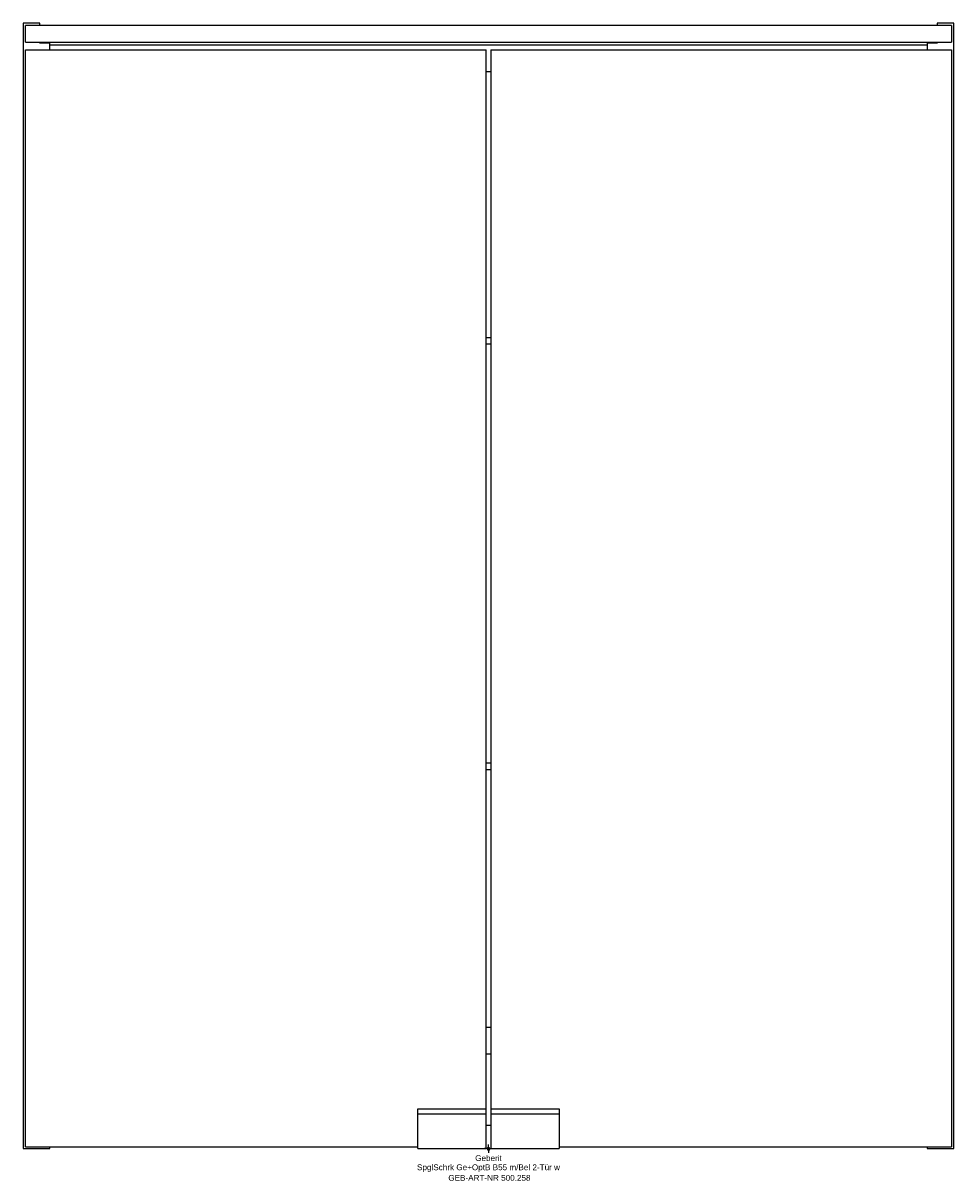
# Model space of a CAD drawing. Header units: millimetres. Extents: x -280 to 280, y -19 to 677.
import ezdxf
from ezdxf.enums import TextEntityAlignment as Align

# ---------------------------------------------------------------- set-up
doc = ezdxf.new("R2010")
doc.units = ezdxf.units.MM
doc.layers.get('0').update_dxf_attribs({"linetype": 'CONTINUOUS'})
for name, color, linetype, lineweight in [('Arbeitspunkt(DIN)', 7, 'CONTINUOUS', 25), ('GEB-ART-NR', 1, 'CONTINUOUS', 18), ('GEB-BEZUG', 2, 'CONTINUOUS', 25), ('GEB-TEXT', 5, 'CONTINUOUS', 18)]:
    doc.layers.add(name, color=color, linetype=linetype, lineweight=lineweight)
doc.layers.add('GEB-KONTUR-A', color=5, linetype='CONTINUOUS')
doc.styles.get("Standard").update_dxf_attribs({"font": 'arial.ttf'})

# ---------------------------------------------------------------- blocks, each defined once
blk = doc.blocks.new('Einfügepunkt')
at = {"layer": 'GEB-BEZUG'}
for p, q in [((-0.71, -0.71), (0.71, 0.71)), ((-0.71, 0.71), (0.71, -0.71))]:
    blk.add_line(p, q, dxfattribs=at)

msp = doc.modelspace()

# ---------------------------------------------------------------- linework, layer by layer
at = {"layer": 'Arbeitspunkt(DIN)', "ltscale": 25}
for q in [(-2.5, 0), (0, 2.5), (0, -2.5), (2.5, 0)]:
    msp.add_line((0, 0), q, dxfattribs=at)
at = {"layer": 'GEB-KONTUR-A', "ltscale": 25}
for p, q in [((-270, 677), (-280, 677)), ((-280, 677), (-280, 0)), ((-270, 675.5), (-270, 677)), ((280, 677), (270, 677)), ((270, 677), (270, 675.5)), ((280, 0), (280, 677)), ((-278.5, 665.5), (-278.5, 675.5)), ((278.5, 675.5), (-278.5, 675.5)), ((278.5, 675.5), (278.5, 665.5)), ((-278.5, 665.5), (278.5, 665.5)), ((-270, 665), (-270, 665.5)), ((-264, 665), (-270, 665)), ((-264, 661), (-264, 665)), ((-264, 664), (264, 664)), ((264, 665), (264, 661)), ((270, 665), (264, 665)), ((270, 665.5), (270, 665)), ((-278.5, 661), (-1.5, 661)), ((-278.5, 1), (-278.5, 661)), ((-1.5, 24), (-1.5, 661)), ((1.5, 661), (278.5, 661)), ((1.5, 661), (1.5, 24)), ((278.5, 661), (278.5, 1)), ((-1.5, 648), (1.5, 648)), ((-1.5, 488), (1.5, 488)), ((-1.5, 484), (1.5, 484)), ((-1.5, 232), (1.5, 232)), ((-1.5, 228), (1.5, 228)), ((-1.5, 73), (1.5, 73)), ((-1.5, 57), (1.5, 57)), ((-42.5, 24), (-1.5, 24)), ((-42.5, 21), (-42.5, 24)), ((-42.5, 0), (-42.5, 21)), ((-42.5, 21), (-1.5, 21)), ((-1.5, 21), (-1.5, 24)), ((-1.5, 0), (-1.5, 21)), ((1.5, 24), (42.5, 24)), ((1.5, 24), (1.5, 21)), ((1.5, 21), (42.5, 21)), ((1.5, 21), (1.5, 0)), ((42.5, 24), (42.5, 21)), ((42.5, 21), (42.5, 0)), ((-1.5, 14), (1.5, 14)), ((-280, 0), (-264, 0)), ((-278.5, 1), (-42.5, 1)), ((-264, 0), (-264, 1)), ((42.5, 1), (278.5, 1)), ((264, 1), (264, 0)), ((264, 0), (280, 0)), ((-42.5, 0), (-1.5, 0)), ((1.5, 0), (42.5, 0))]:
    msp.add_line(p, q, dxfattribs=at)

# ---------------------------------------------------------------- block references
at = {"ltscale": 25}
msp.add_blockref('Einfügepunkt', (0, 0), dxfattribs=at)

# ---------------------------------------------------------------- texts
at = {"layer": 'GEB-ART-NR'}
msp.add_text('GEB-ART-NR 500.258', height=3.5, dxfattribs=at).set_placement((0.55, -19.34), align=Align.CENTER)
at = {"layer": 'GEB-TEXT'}
for s, p in [('Geberit', (0, -7.5)), ('SpglSchrk Ge+OptB B55 m/Bel 2-Tür w', (0, -13))]:
    msp.add_text(s, height=3.5, dxfattribs=at).set_placement(p, align=Align.CENTER)

doc.saveas('drawing.dxf')
